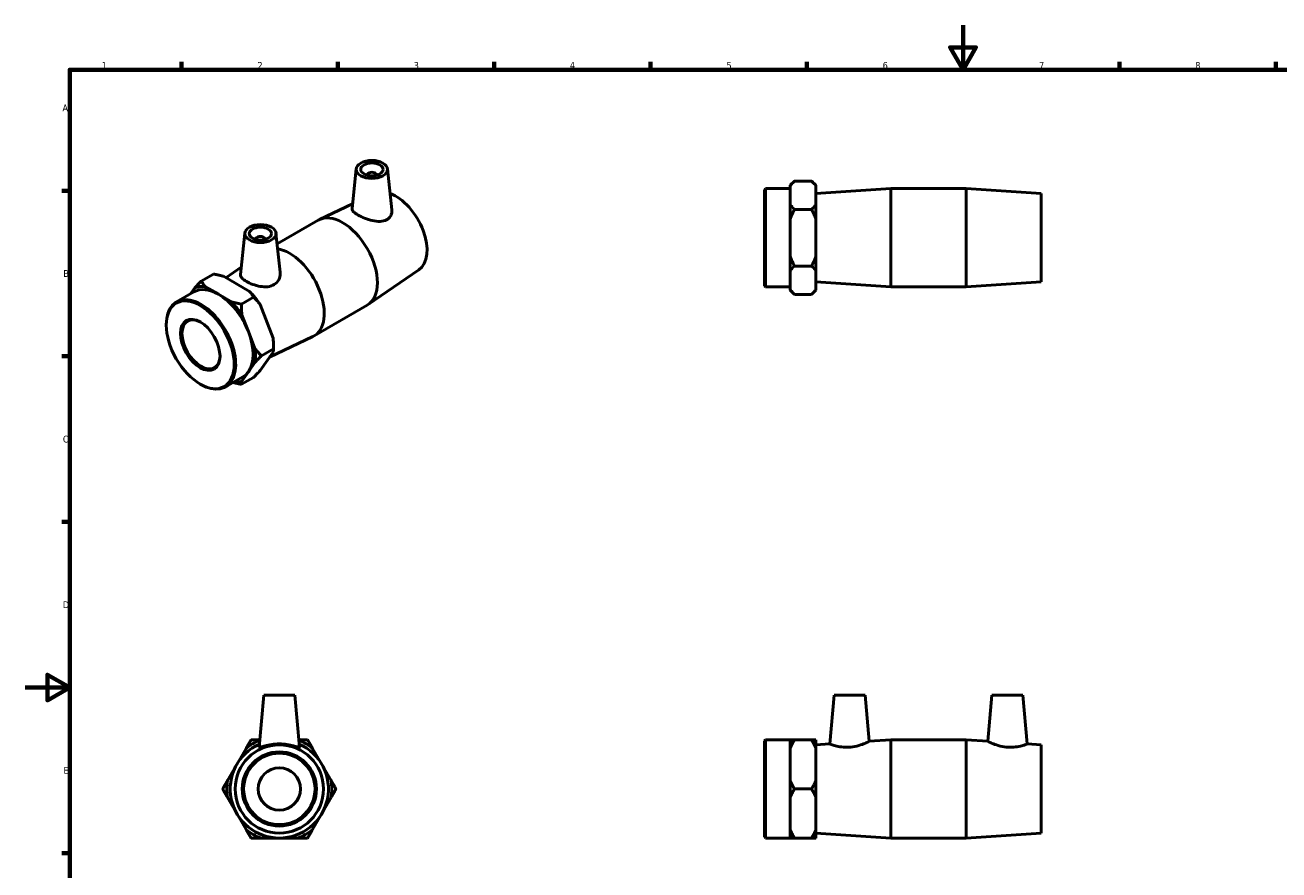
# Model space of a CAD drawing. Header units: millimetres. Extents: x 0 to 904, y -157 to 594.
# Tile 2 of 3: x 0 to 562, y 215 to 594. Entities that reach past the tile are written whole.
import ezdxf

# ---------------------------------------------------------------- set-up
doc = ezdxf.new("R2010")
doc.units = ezdxf.units.MM
doc.layers.add('Border (ANSI)', color=7, linetype='Continuous', lineweight=70)
doc.layers.add('Visible (ANSI)', color=7, linetype='Continuous', lineweight=50)
doc.styles.add('Note Text (ANSI)', font='tahoma.ttf')

# ---------------------------------------------------------------- blocks, each defined once
blk = doc.blocks.new('Borders Default Border')
at = {"layer": 'Border (ANSI)'}
for p, q in [((70.08, 574), (70.08, 577.45)), ((140.17, 574), (140.17, 577.45)), ((210.25, 574), (210.25, 577.45)), ((280.33, 574), (280.33, 577.45)), ((350.42, 574), (350.42, 577.45)), ((490.58, 574), (490.58, 577.45)), ((560.67, 574), (560.67, 577.45)), ((20, 519.75), (16.55, 519.75)), ((20, 445.5), (16.55, 445.5)), ((20, 371.25), (16.55, 371.25)), ((20, 222.75), (16.55, 222.75))]:
    blk.add_line(p, q, dxfattribs=at)
at = {"layer": 'Border (ANSI)', "flags": 128}
for points in [[(420.5, 594), (420.5, 574), (414.73, 584), (426.27, 584), (420.5, 574)], [(20, 20), (20, 574), (821, 574), (821, 20), (20, 20)], [(0, 297), (20, 297), (10, 302.77), (10, 291.23), (20, 297)]]:
    blk.add_lwpolyline(points, dxfattribs=at)
at = {"layer": 'Border (ANSI)', "color": 230, "true_color": 0xff0080, "char_height": 3.05, "attachment_point": 7, "style": 'Note Text (ANSI)'}
for s, insert in [('1', (34.35, 574.4)), ('2', (104.2, 574.4)), ('3', (174.26, 574.34)), ('4', (244.23, 574.4)), ('5', (314.48, 574.34)), ('6', (384.49, 574.34)), ('7', (454.6, 574.4)), ('8', (524.63, 574.33)), ('A', (16.78, 555.35)), ('B', (17.15, 481.1)), ('C', (16.95, 406.8)), ('D', (16.96, 332.6)), ('E', (17.21, 258.35))]:
    blk.add_mtext(s, dxfattribs=dict(at, insert=insert))

msp = doc.modelspace()

# ---------------------------------------------------------------- linework, layer by layer
at = {"layer": 'Visible (ANSI)'}
for p, q in [((148.507, 529.553), (146.595, 511.712)), ((162.481, 529.553), (164.449, 511.199)), ((153.494, 526.665), (153.494, 526.852)), ((157.494, 526.665), (157.494, 526.852)), ((343.031, 522.179), (344.931, 524.079)), ((352.631, 524.079), (344.931, 524.079)), ((354.531, 522.179), (352.631, 524.079)), ((331.531, 520.195), (332.011, 520.675)), ((331.531, 477.155), (331.531, 520.195)), ((332.011, 520.675), (332.011, 476.675)), ((332.011, 520.675), (343.031, 520.675)), ((343.031, 522.179), (343.031, 521.863)), ((343.031, 517.728), (343.031, 521.863)), ((343.031, 513.592), (343.031, 517.728)), ((354.531, 521.863), (354.531, 522.179)), ((354.531, 513.592), (354.531, 521.863)), ((354.531, 518.475), (388.198, 520.675)), ((388.198, 476.675), (388.198, 520.675)), ((388.198, 520.675), (421.865, 520.675)), ((421.865, 476.675), (421.865, 520.675)), ((455.531, 518.475), (421.865, 520.675)), ((455.531, 478.875), (455.531, 518.475)), ((146.82, 513.814), (131.944, 506.766)), ((343.031, 513.592), (343.031, 506.946)), ((354.531, 506.946), (354.531, 513.592)), ((113.011, 495.89), (131.422, 506.492)), ((343.031, 498.675), (343.031, 506.946)), ((352.631, 511.377), (344.931, 511.377)), ((354.531, 490.404), (354.531, 506.946)), ((98.515, 500.764), (96.529, 482.241)), ((112.488, 500.764), (114.375, 483.166)), ((103.502, 498.063), (103.502, 497.877)), ((107.502, 498.063), (107.502, 497.877)), ((343.031, 490.404), (343.031, 498.675)), ((343.031, 490.404), (343.031, 483.758)), ((354.531, 483.758), (354.531, 490.404)), ((90.046, 480.727), (96.87, 485.421)), ((176.536, 484.261), (153.878, 468.677)), ((343.031, 479.623), (343.031, 483.758)), ((352.631, 485.974), (344.931, 485.974)), ((354.531, 475.487), (354.531, 483.758)), ((84.464, 482.394), (79.019, 479.259)), ((100.637, 474.628), (88.94, 481.364)), ((343.031, 475.487), (343.031, 479.623)), ((354.531, 478.875), (388.198, 476.675)), ((455.531, 478.875), (421.865, 476.675)), ((67.886, 469.904), (75.679, 474.392)), ((76.109, 476.25), (74.217, 473.55)), ((86.657, 473.313), (80.809, 476.681)), ((92.506, 469.945), (86.657, 473.313)), ((331.531, 477.155), (332.011, 476.675)), ((332.011, 476.675), (343.031, 476.675)), ((343.031, 475.487), (343.031, 475.172)), ((343.031, 475.172), (344.931, 473.272)), ((352.631, 473.272), (344.931, 473.272)), ((354.531, 475.172), (352.631, 473.272)), ((354.531, 475.172), (354.531, 475.487)), ((388.198, 476.675), (421.865, 476.675)), ((102.427, 472.05), (96.982, 468.914)), ((111.185, 453.704), (105.337, 468.785)), ((129.574, 454.654), (153.38, 468.363)), ((100.129, 456.562), (97.205, 464.102)), ((63.309, 459.407), (63.309, 459.798)), ((103.054, 449.022), (100.129, 456.562)), ((109.595, 445.161), (129.052, 454.38)), ((111.408, 450.439), (111.408, 448.892)), ((105.337, 439.086), (111.185, 447.431)), ((111.408, 448.892), (105.964, 445.756)), ((97.205, 434.404), (100.129, 438.576)), ((100.129, 438.576), (103.054, 442.748)), ((78.467, 433.085), (78.805, 432.888)), ((89.844, 431.775), (97.636, 436.262)), ((102.427, 436.078), (96.982, 432.942)), ((106.988, 293.538), (104.951, 270.262)), ((120.988, 293.538), (106.988, 293.538)), ((120.988, 293.538), (123.024, 270.262)), ((362.681, 293.538), (360.775, 271.746)), ((362.681, 293.538), (376.681, 293.538)), ((376.681, 293.538), (378.487, 272.904)), ((433.381, 293.538), (431.576, 272.904)), ((447.381, 293.538), (433.381, 293.538)), ((447.381, 293.538), (449.288, 271.746)), ((331.531, 273.058), (332.011, 273.538)), ((331.531, 230.018), (331.531, 273.058)), ((332.011, 273.538), (332.011, 229.538)), ((332.011, 273.538), (343.031, 273.538)), ((343.031, 273.538), (343.031, 269.701)), ((352.631, 273.538), (344.931, 273.538)), ((354.531, 269.701), (354.531, 273.538)), ((354.531, 271.338), (360.775, 271.746)), ((378.487, 272.904), (388.198, 273.538)), ((388.198, 229.538), (388.198, 273.538)), ((388.198, 273.538), (421.865, 273.538)), ((421.865, 229.538), (421.865, 273.538)), ((431.576, 272.904), (421.865, 273.538)), ((455.531, 271.338), (449.288, 271.746)), ((455.531, 231.738), (455.531, 271.338)), ((90.8, 255.375), (99.071, 269.701)), ((128.905, 269.701), (137.176, 255.375)), ((343.031, 262.538), (343.031, 269.701)), ((354.531, 255.375), (354.531, 269.701)), ((343.031, 255.375), (343.031, 262.538)), ((343.031, 255.375), (343.031, 247.701)), ((354.531, 247.701), (354.531, 255.375)), ((99.071, 233.375), (90.8, 247.701)), ((137.176, 247.701), (128.905, 233.375)), ((343.031, 240.538), (343.031, 247.701)), ((352.631, 251.538), (344.931, 251.538)), ((354.531, 233.375), (354.531, 247.701)), ((343.031, 233.375), (343.031, 240.538)), ((343.031, 233.375), (343.031, 229.538)), ((354.531, 229.538), (354.531, 233.375)), ((354.531, 231.738), (388.198, 229.538)), ((455.531, 231.738), (421.865, 229.538)), ((122.259, 229.538), (105.717, 229.538)), ((331.531, 230.018), (332.011, 229.538)), ((332.011, 229.538), (343.031, 229.538)), ((352.631, 229.538), (344.931, 229.538)), ((388.198, 229.538), (421.865, 229.538))]:
    msp.add_line(p, q, dxfattribs=at)
for radius in [19.8, 16.64, 16, 9.5]:
    msp.add_circle((113.988, 251.538), radius, dxfattribs=at)
for radius, start, end in [(22, 113.90503, 66.09497), (23.503, 111.9004, 129.39589), (23.503, 50.60411, 68.0996), (23.503, 170.60411, 189.39589), (23.503, 350.60411, 9.39589), (23.503, 230.60411, 249.39589), (23.503, 290.60411, 309.39589)]:
    msp.add_arc((113.988, 251.538), radius, start, end, dxfattribs=at)
for centre, major_axis, ratio in [((155.494, 529.304), (7, 0), 0.5758617), ((155.494, 529.304), (5, 0), 0.5758617), ((105.502, 500.516), (7, 0), 0.5758617), ((105.502, 500.516), (5, 0), 0.5758617), ((78.526, 450.644), (10.739, -18.649), 0.5780931), ((78.526, 450.644), (6.257, -10.866), 0.5780931)]:
    msp.add_ellipse(centre, major_axis=major_axis, ratio=ratio, dxfattribs=at)
for centre, major_axis, ratio, start_param, end_param in [((155.494, 526.852), (-2, 0), 0.5758617, 2.9729035, 6.4518745), ((166.207, 501.136), (9.881, -17.158), 0.5780931, 0.0463128, 2.5407725), ((142.401, 487.427), (-10.979, 19.065), 0.5780931, 3.1415927, 6.2831853), ((105.502, 498.063), (-2, 0), 0.5758617, 2.9729035, 6.4518745), ((118.595, 473.719), (10.979, -19.065), 0.5780931, 6.2368725, 8.9922481), ((86.657, 455.327), (-10.979, 19.065), 0.5780931, 5.4997209, 6.2831853), ((86.657, 455.327), (-11.729, 20.368), 0.5780931, 5.8593304, 6.1873089), ((86.657, 455.327), (-10.979, 19.065), 0.5780931, 4.4525233, 5.4997209), ((94.789, 460.01), (11.729, -20.368), 0.5780931, 1.6705401, 1.9985187), ((78.865, 450.84), (10.979, -19.065), 0.5780931, 5.4958534, 10.2121098), ((86.657, 455.327), (-11.729, 20.368), 0.5780931, 4.8121328, 5.1401114), ((78.865, 450.84), (6.018, -10.45), 0.5780931, 2.3738947, 7.0508833), ((86.657, 455.327), (10.979, -19.065), 0.5780931, 0.2637331, 1.3109306), ((94.789, 460.01), (11.729, -20.368), 0.5780931, 0.7873319, 0.9513211), ((86.657, 455.327), (-11.729, 20.368), 0.5780931, 3.7649353, 4.0929138), ((86.657, 455.327), (10.979, -19.065), 0.5780931, 0, 0.2637331), ((86.657, 455.327), (11.729, -20.368), 0.5780931, 5.9235758, 6.1873089)]:
    msp.add_ellipse(centre, major_axis=major_axis, ratio=ratio, start_param=start_param, end_param=end_param, dxfattribs=at)
for points, weights in [([(344.931, 524.079), (343.781, 522.928), (343.031, 521.863)], [1, 1.00412904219, 1]), ([(354.531, 521.863), (353.782, 522.928), (352.631, 524.079)], [1, 1.00412904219, 1]), ([(343.031, 513.592), (343.781, 512.528), (344.931, 511.377)], [1, 1.00412904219, 1]), ([(352.631, 511.377), (353.782, 512.528), (354.531, 513.592)], [1, 1.00412904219, 1]), ([(344.931, 511.377), (343.781, 509.076), (343.031, 506.946)], [1, 1.00412904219, 1]), ([(354.531, 506.946), (353.782, 509.076), (352.631, 511.377)], [1, 1.00412904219, 1]), ([(343.031, 490.404), (343.781, 488.275), (344.931, 485.974)], [1, 1.00412904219, 1]), ([(352.631, 485.974), (353.782, 488.275), (354.531, 490.404)], [1, 1.00412904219, 1]), ([(344.931, 485.974), (343.781, 484.823), (343.031, 483.758)], [1, 1.00412904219, 1]), ([(354.531, 483.758), (353.782, 484.823), (352.631, 485.974)], [1, 1.00412904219, 1]), ([(76.109, 476.25), (77.392, 477.629), (79.019, 479.259)], [1, 1.00412904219, 1]), ([(79.019, 479.259), (79.833, 477.853), (80.809, 476.681)], [1, 1.00412904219, 1]), ([(88.94, 481.364), (86.905, 481.925), (84.464, 482.394)], [1, 1.00412904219, 1]), ([(102.427, 472.05), (101.613, 473.456), (100.637, 474.628)], [1, 1.00412904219, 1]), ([(343.031, 475.487), (343.781, 474.423), (344.931, 473.272)], [1, 1.00412904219, 1]), ([(352.631, 473.272), (353.782, 474.423), (354.531, 475.487)], [1, 1.00412904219, 1]), ([(92.506, 469.945), (94.541, 469.383), (96.982, 468.914)], [1, 1.00412904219, 1]), ([(96.982, 468.914), (96.982, 466.348), (97.205, 464.102)], [1, 1.00412904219, 1]), ([(105.337, 468.785), (104.054, 470.42), (102.427, 472.05)], [1, 1.00412904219, 1]), ([(111.408, 448.892), (111.408, 451.458), (111.185, 453.704)], [1, 1.00412904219, 1]), ([(103.054, 449.022), (104.336, 447.386), (105.964, 445.756)], [1, 1.00412904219, 1]), ([(105.964, 445.756), (104.336, 444.127), (103.054, 442.748)], [1, 1.00412904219, 1]), ([(111.185, 447.431), (111.408, 448.199), (111.408, 448.892)], [1, 1.00412904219, 1]), ([(102.427, 436.078), (104.054, 437.707), (105.337, 439.086)], [1, 1.00412904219, 1]), ([(96.982, 432.942), (95.003, 433.322), (93.295, 433.762)], [1, 1.00334478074, 1.00127060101]), ([(97.205, 434.404), (96.982, 433.635), (96.982, 432.942)], [1, 1.00412904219, 1]), ([(99.071, 269.701), (100.135, 271.545), (101.286, 273.538)], [1, 1.00412904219, 1]), ([(101.286, 273.538), (103.331, 273.538), (105.238, 273.538)], [1, 1.00366826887, 1.00081870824]), ([(122.737, 273.538), (124.644, 273.538), (126.689, 273.538)], [1.00081870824, 1.00366826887, 1]), ([(126.689, 273.538), (127.84, 271.545), (128.905, 269.701)], [1, 1.00412904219, 1]), ([(343.031, 273.538), (343.781, 273.538), (344.931, 273.538)], [1, 1.00412904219, 1]), ([(344.931, 273.538), (343.781, 271.545), (343.031, 269.701)], [1, 1.00412904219, 1]), ([(352.631, 273.538), (353.782, 273.538), (354.531, 273.538)], [1, 1.00412904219, 1]), ([(354.531, 269.701), (353.782, 271.545), (352.631, 273.538)], [1, 1.00412904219, 1]), ([(88.584, 251.538), (89.735, 253.531), (90.8, 255.375)], [1, 1.00412904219, 1]), ([(137.176, 255.375), (138.24, 253.531), (139.391, 251.538)], [1, 1.00412904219, 1]), ([(343.031, 255.375), (343.781, 253.531), (344.931, 251.538)], [1, 1.00412904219, 1]), ([(352.631, 251.538), (353.782, 253.531), (354.531, 255.375)], [1, 1.00412904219, 1]), ([(90.8, 247.701), (89.735, 249.545), (88.584, 251.538)], [1, 1.00412904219, 1]), ([(139.391, 251.538), (138.24, 249.545), (137.176, 247.701)], [1, 1.00412904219, 1]), ([(344.931, 251.538), (343.781, 249.545), (343.031, 247.701)], [1, 1.00412904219, 1]), ([(354.531, 247.701), (353.782, 249.545), (352.631, 251.538)], [1, 1.00412904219, 1]), ([(101.286, 229.538), (100.135, 231.531), (99.071, 233.375)], [1, 1.00412904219, 1]), ([(128.905, 233.375), (127.84, 231.531), (126.689, 229.538)], [1, 1.00412904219, 1]), ([(343.031, 233.375), (343.781, 231.531), (344.931, 229.538)], [1, 1.00412904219, 1]), ([(352.631, 229.538), (353.782, 231.531), (354.531, 233.375)], [1, 1.00412904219, 1]), ([(105.717, 229.538), (103.587, 229.538), (101.286, 229.538)], [1, 1.00412904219, 1]), ([(126.689, 229.538), (124.388, 229.538), (122.259, 229.538)], [1, 1.00412904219, 1]), ([(344.931, 229.538), (343.781, 229.538), (343.031, 229.538)], [1, 1.00412904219, 1]), ([(354.531, 229.538), (353.782, 229.538), (352.631, 229.538)], [1, 1.00412904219, 1])]:
    msp.add_rational_spline(points, weights, degree=2, dxfattribs=at)
for points, knots in [([(162.096, 506.703), (161.284, 506.265), (160.252, 506.015), (158.003, 505.935), (156.786, 506.097), (154.529, 506.611), (153.334, 506.995), (151.111, 507.88), (150.085, 508.379), (148.451, 509.319), (147.751, 509.815), (146.825, 510.743), (146.596, 511.179), (146.588, 511.618), (146.59, 511.665), (146.595, 511.712)], [0, 0, 0, 0, 0.3552725, 0.3552725, 0.7105451, 0.7105451, 1.0570674, 1.0570674, 1.4035898, 1.4035898, 1.7501121, 1.7501121, 2.0966345, 2.0966345, 2.1378212, 2.1378212, 2.1378212, 2.1378212]), ([(164.448, 511.199), (164.461, 511.086), (164.469, 510.974), (164.502, 510.068), (164.322, 509.213), (163.501, 507.733), (162.857, 507.114), (162.096, 506.703)], [4.7667175, 4.7667175, 4.7667175, 4.7667175, 4.81306559, 4.81306559, 5.14624131, 5.14624131, 5.47941703, 5.47941703, 5.47941703, 5.47941703]), ([(111.675, 477.667), (110.869, 477.176), (109.858, 476.842), (107.673, 476.591), (106.499, 476.666), (104.311, 477.036), (103.144, 477.359), (100.985, 478.151), (99.993, 478.618), (98.414, 479.527), (97.727, 480.027), (96.797, 481.014), (96.552, 481.504), (96.517, 482.057), (96.519, 482.148), (96.53, 482.241)], [0, 0, 0, 0, 0.3331757, 0.3331757, 0.6663514, 0.6663514, 1.0012351, 1.0012351, 1.3361187, 1.3361187, 1.6710024, 1.6710024, 2.005886, 2.005886, 2.070981, 2.070981, 2.070981, 2.070981]), ([(114.374, 483.166), (114.395, 482.98), (114.406, 482.794), (114.415, 481.697), (114.194, 480.707), (113.255, 478.951), (112.534, 478.192), (111.675, 477.667)], [4.69750501, 4.69750501, 4.69750501, 4.69750501, 4.76887195, 4.76887195, 5.12414449, 5.12414449, 5.47941703, 5.47941703, 5.47941703, 5.47941703]), ([(123.024, 270.262), (123.025, 270.254), (123.024, 270.247), (122.989, 270.176), (122.729, 270.222), (121.766, 270.493), (121.062, 270.711), (119.474, 271.123), (118.475, 271.345), (116.291, 271.659), (115.104, 271.746), (112.871, 271.746), (111.684, 271.659), (109.5, 271.345), (108.501, 271.123), (106.913, 270.711), (106.21, 270.493), (105.246, 270.222), (104.986, 270.176), (104.954, 270.241)], [2.7769075, 2.7769075, 2.7769075, 2.7769075, 2.8071796, 2.8071796, 3.1403553, 3.1403553, 3.473531, 3.473531, 3.8084146, 3.8084146, 4.1432983, 4.1432983, 4.4781819, 4.4781819, 4.8130656, 4.8130656, 5.1462413, 5.1462413, 5.479417, 5.479417, 5.479417, 5.479417]), ([(369.378, 270.241), (368.27, 270.176), (367.1, 270.222), (364.974, 270.493), (364.017, 270.711), (362.511, 271.123), (361.859, 271.345), (360.99, 271.659), (360.775, 271.746), (360.775, 271.746)], [0, 0, 0, 0, 0.3331757, 0.3331757, 0.6663514, 0.6663514, 1.0012351, 1.0012351, 1.3361187, 1.3361187, 1.3361187, 1.3361187]), ([(378.487, 272.904), (378.487, 272.904), (378.256, 272.786), (377.339, 272.356), (376.655, 272.048), (375.071, 271.43), (374.054, 271.076), (371.799, 270.513), (370.56, 270.311), (369.378, 270.241)], [4.0758273, 4.0758273, 4.0758273, 4.0758273, 4.4223496, 4.4223496, 4.768872, 4.768872, 5.1241445, 5.1241445, 5.479417, 5.479417, 5.479417, 5.479417]), ([(440.684, 270.241), (439.503, 270.311), (438.263, 270.513), (436.009, 271.076), (434.992, 271.43), (433.408, 272.048), (432.723, 272.356), (431.807, 272.786), (431.576, 272.904), (431.576, 272.904)], [0, 0, 0, 0, 0.3552725, 0.3552725, 0.7105451, 0.7105451, 1.0570674, 1.0570674, 1.4035898, 1.4035898, 1.4035898, 1.4035898]), ([(449.288, 271.746), (449.288, 271.746), (449.073, 271.659), (448.204, 271.345), (447.551, 271.123), (446.046, 270.711), (445.088, 270.493), (442.962, 270.222), (441.793, 270.176), (440.684, 270.241)], [4.1432983, 4.1432983, 4.1432983, 4.1432983, 4.4781819, 4.4781819, 4.8130656, 4.8130656, 5.1462413, 5.1462413, 5.479417, 5.479417, 5.479417, 5.479417])]:
    msp.add_open_spline(points, degree=3, knots=knots, dxfattribs=at)
msp.add_open_spline([(104.954, 270.241), (104.952, 270.247), (104.951, 270.254), (104.951, 270.262)], degree=3, dxfattribs=at)

# ---------------------------------------------------------------- block references
msp.add_blockref('Borders Default Border', (0, 0))

doc.saveas('drawing.dxf')
